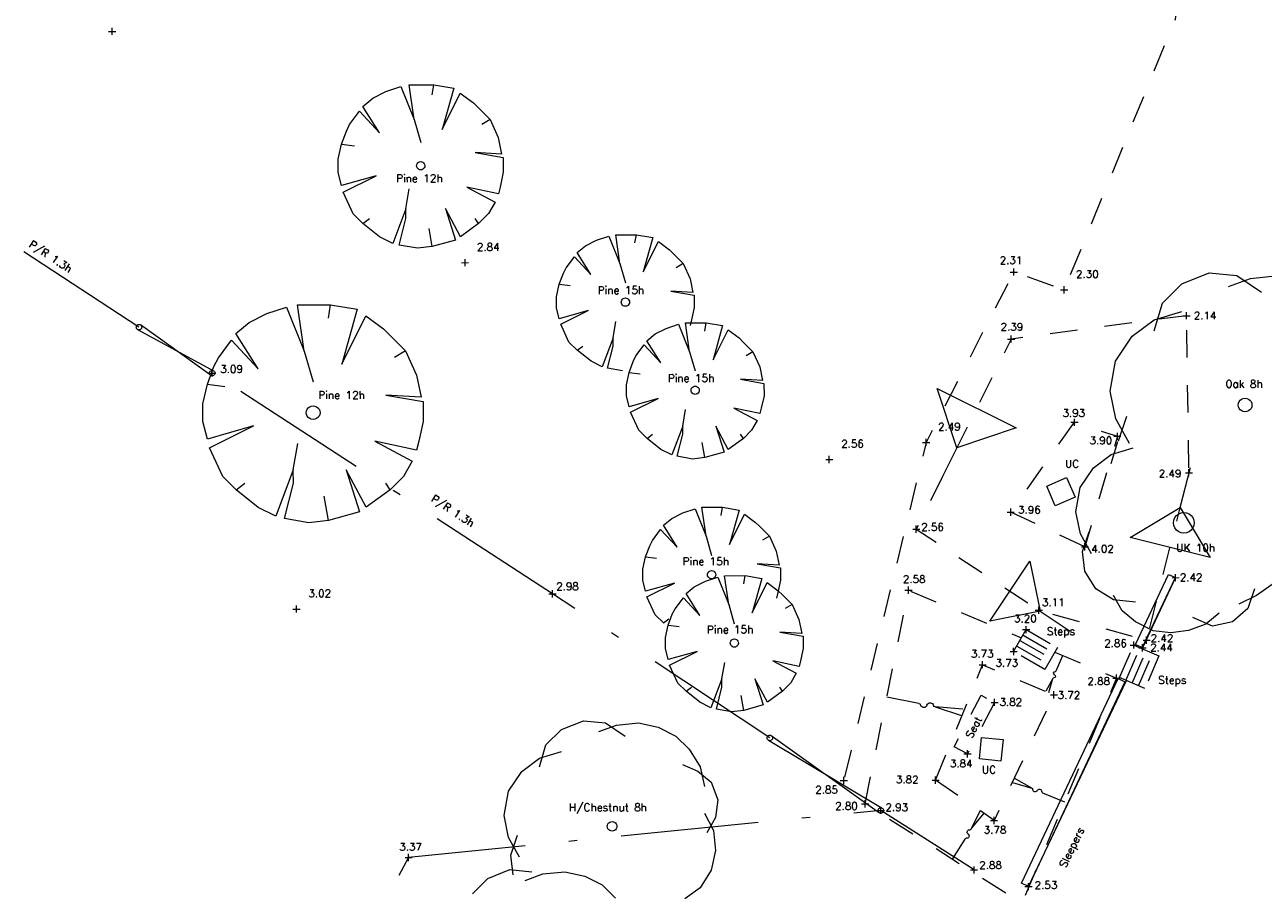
# Model space of a CAD drawing. Header units: metres. Extents: x 639013 to 639566, y 257273 to 257664.
# Tile 26 of 78: x 639336 to 639381, y 257352 to 257384. Entities that reach past the tile are written whole.
import ezdxf

# ---------------------------------------------------------------- set-up
doc = ezdxf.new("R2010")
doc.units = ezdxf.units.M
doc.linetypes.add('65208756-SWE-ZZ-XX-M-C-0002-FC06T002$0$03', pattern=[3, 1, -1, 1])
doc.linetypes.add('65208756-SWE-ZZ-XX-M-C-0002-FC06T002$0$18', pattern=[13.5, 5, -1.6, 0.3, -1.6, 5])
for name, color, linetype, lineweight in [('65208756-SWE-ZZ-XX-M-C-0002-FC06T002$0$0not0', 253, 'Continuous', 0), ('65208756-SWE-ZZ-XX-M-C-0002-FC06T002$0$SS_BANK_BOT', 253, '65208756-SWE-ZZ-XX-M-C-0002-FC06T002$0$03', 0), ('65208756-SWE-ZZ-XX-M-C-0002-FC06T002$0$SS_BANK_TOP', 253, '65208756-SWE-ZZ-XX-M-C-0002-FC06T002$0$03', 0), ('65208756-SWE-ZZ-XX-M-C-0002-FC06T002$0$SS_COVERS', 253, 'Continuous', 0), ('65208756-SWE-ZZ-XX-M-C-0002-FC06T002$0$SS_DETAIL', 253, '65208756-SWE-ZZ-XX-M-C-0002-FC06T002$0$03', 0), ('65208756-SWE-ZZ-XX-M-C-0002-FC06T002$0$SS_FENCE', 253, '65208756-SWE-ZZ-XX-M-C-0002-FC06T002$0$18', 0), ('65208756-SWE-ZZ-XX-M-C-0002-FC06T002$0$SS_GATE', 253, 'Continuous', 0), ('65208756-SWE-ZZ-XX-M-C-0002-FC06T002$0$SS_SLOPE', 253, 'Continuous', 0), ('65208756-SWE-ZZ-XX-M-C-0002-FC06T002$0$SS_TEXT_GEN', 253, 'Continuous', 0), ('65208756-SWE-ZZ-XX-M-C-0002-FC06T002$0$SS_TREE', 253, 'Continuous', 0), ('65208756-SWE-ZZ-XX-M-C-0002-FC06T002$0$SS_TXT_LEV_BANK', 253, 'Continuous', 0), ('65208756-SWE-ZZ-XX-M-C-0002-FC06T002$0$SS_TXT_LEV_GEN', 253, 'Continuous', 0), ('65208756-SWE-ZZ-XX-M-C-0002-FC06T002$0$SS_TXT_LEV_PNT', 253, 'Continuous', 0), ('65208756-SWE-ZZ-XX-M-C-0002-FC06T002$0$SS_TXT_TREE', 253, 'Continuous', 0), ('65208756-SWE-ZZ-XX-M-C-0002-FC06T002$0$SS_TXT_UTL', 253, 'Continuous', 0), ('65208756-SWE-ZZ-XX-M-C-0002-FC06T002$0$SS_WALL', 253, 'Continuous', 0)]:
    doc.layers.add(name, color=color, linetype=linetype, lineweight=lineweight)
doc.layers.add('Z-Xref', color=7, linetype='Continuous')
doc.styles.add('65208756-SWE-ZZ-XX-M-C-0002-FC06T002$0$ROMANS', font='ROMANS')

# ---------------------------------------------------------------- blocks, each defined once
blk = doc.blocks.new('65208756-SWE-ZZ-XX-M-C-0002-FC06T002')
at = {"layer": '65208756-SWE-ZZ-XX-M-C-0002-FC06T002$0$0not0', "linetype": 'Continuous'}
for p, q in [((639339.373, 257383.29), (639339.633, 257383.29)), ((639339.503, 257383.16), (639339.503, 257383.42)), ((639349.446, 257381.106), (639349.985, 257381.286)), ((639349.985, 257381.286), (639350.466, 257380.087)), ((639350.466, 257380.087), (639350.285, 257381.347)), ((639350.285, 257381.347), (639351.185, 257381.347)), ((639351.126, 257380.987), (639351.185, 257381.347)), ((639351.185, 257381.347), (639351.906, 257381.228)), ((639351.906, 257381.228), (639351.487, 257379.727)), ((639348.606, 257380.565), (639348.966, 257380.866)), ((639348.966, 257380.866), (639349.446, 257381.106)), ((639351.487, 257379.727), (639352.146, 257381.048)), ((639352.146, 257381.048), (639352.626, 257380.688)), ((639348.126, 257379.905), (639348.486, 257380.385)), ((639348.486, 257380.385), (639349.207, 257379.606)), ((639349.207, 257379.606), (639348.606, 257380.565)), ((639352.626, 257380.688), (639352.806, 257380.508)), ((639352.806, 257380.508), (639353.226, 257380.089)), ((639348.007, 257379.665), (639348.126, 257379.905)), ((639350.466, 257380.087), (639350.707, 257379.247)), ((639353.226, 257380.089), (639352.926, 257379.908)), ((639353.226, 257380.089), (639353.527, 257379.429)), ((639347.827, 257379.185), (639348.007, 257379.665)), ((639353.527, 257379.429), (639353.647, 257378.829)), ((639347.707, 257378.645), (639347.827, 257379.185)), ((639347.827, 257379.185), (639348.307, 257379.125)), ((639347.708, 257378.165), (639347.707, 257378.645)), ((639350.602, 257378.512), (639350.632, 257378.536)), ((639350.632, 257378.536), (639350.668, 257378.551)), ((639350.668, 257378.551), (639350.707, 257378.557)), ((639350.707, 257378.557), (639350.746, 257378.551)), ((639350.746, 257378.551), (639350.782, 257378.536)), ((639350.782, 257378.536), (639350.812, 257378.512)), ((639353.647, 257378.829), (639352.687, 257378.888)), ((639352.687, 257378.888), (639353.707, 257378.709)), ((639353.707, 257378.709), (639353.708, 257378.169)), ((639347.828, 257377.685), (639347.708, 257378.165)), ((639350.558, 257378.407), (639350.563, 257378.446)), ((639350.564, 257378.368), (639350.558, 257378.407)), ((639350.563, 257378.446), (639350.578, 257378.482)), ((639350.579, 257378.332), (639350.564, 257378.368)), ((639350.578, 257378.482), (639350.602, 257378.512)), ((639350.603, 257378.302), (639350.579, 257378.332)), ((639350.633, 257378.278), (639350.603, 257378.302)), ((639350.669, 257378.263), (639350.633, 257378.278)), ((639350.708, 257378.257), (639350.669, 257378.263)), ((639350.747, 257378.263), (639350.708, 257378.257)), ((639350.783, 257378.278), (639350.747, 257378.263)), ((639350.813, 257378.302), (639350.783, 257378.278)), ((639350.812, 257378.512), (639350.836, 257378.482)), ((639350.837, 257378.332), (639350.813, 257378.302)), ((639350.836, 257378.482), (639350.851, 257378.446)), ((639350.852, 257378.368), (639350.837, 257378.332)), ((639350.851, 257378.446), (639350.858, 257378.407)), ((639350.858, 257378.407), (639350.852, 257378.368)), ((639353.708, 257378.169), (639353.588, 257377.629)), ((639349.088, 257378.046), (639347.828, 257377.685)), ((639347.888, 257377.445), (639349.088, 257378.046)), ((639353.528, 257377.389), (639352.388, 257377.628)), ((639352.388, 257377.628), (639353.408, 257377.089)), ((639353.588, 257377.629), (639353.528, 257377.389)), ((639348.249, 257376.665), (639347.888, 257377.445)), ((639350.169, 257376.846), (639350.288, 257377.567)), ((639350.169, 257376.846), (639349.69, 257375.586)), ((639350.169, 257376.486), (639350.169, 257376.846)), ((639352.149, 257375.828), (639351.609, 257376.847)), ((639351.609, 257376.847), (639351.969, 257375.708)), ((639353.408, 257377.089), (639353.169, 257376.669)), ((639348.609, 257376.305), (639348.249, 257376.665)), ((639348.609, 257376.305), (639348.849, 257376.486)), ((639349.209, 257375.826), (639348.609, 257376.305)), ((639349.93, 257375.526), (639350.169, 257376.486)), ((639352.809, 257376.308), (639352.149, 257375.828)), ((639352.809, 257376.308), (639352.689, 257376.488)), ((639353.169, 257376.669), (639352.809, 257376.308)), ((639349.69, 257375.586), (639349.209, 257375.826)), ((639351.13, 257375.467), (639351.009, 257376.127)), ((639350.59, 257375.407), (639349.93, 257375.526)), ((639351.13, 257375.467), (639350.59, 257375.407)), ((639351.969, 257375.708), (639351.13, 257375.467)), ((639352.319, 257374.754), (639352.319, 257375.014)), ((639352.189, 257374.884), (639352.449, 257374.885)), ((639372.121, 257374.545), (639372.381, 257374.545)), ((639372.251, 257374.415), (639372.251, 257374.675)), ((639374.077, 257373.767), (639374.077, 257374.027)), ((639358.037, 257373.556), (639358.066, 257373.58)), ((639358.066, 257373.58), (639358.102, 257373.595)), ((639358.102, 257373.595), (639358.141, 257373.601)), ((639358.141, 257373.601), (639358.18, 257373.595)), ((639358.18, 257373.595), (639358.216, 257373.58)), ((639358.216, 257373.58), (639358.247, 257373.556)), ((639373.947, 257373.897), (639374.207, 257373.898)), ((639345.117, 257373.032), (639345.837, 257373.273)), ((639345.837, 257373.273), (639346.478, 257371.673)), ((639346.237, 257373.353), (639347.437, 257373.354)), ((639346.478, 257371.673), (639346.237, 257373.353)), ((639347.357, 257372.874), (639347.437, 257373.354)), ((639347.437, 257373.354), (639348.397, 257373.195)), ((639348.397, 257373.195), (639347.838, 257371.194)), ((639357.992, 257373.451), (639357.998, 257373.49)), ((639357.998, 257373.412), (639357.992, 257373.451)), ((639357.998, 257373.49), (639358.013, 257373.526)), ((639358.013, 257373.376), (639357.998, 257373.412)), ((639358.013, 257373.526), (639358.037, 257373.556)), ((639358.037, 257373.346), (639358.013, 257373.376)), ((639358.067, 257373.322), (639358.037, 257373.346)), ((639358.103, 257373.307), (639358.067, 257373.322)), ((639358.142, 257373.301), (639358.103, 257373.307)), ((639358.181, 257373.307), (639358.142, 257373.301)), ((639358.217, 257373.322), (639358.181, 257373.307)), ((639358.247, 257373.346), (639358.217, 257373.322)), ((639358.247, 257373.556), (639358.271, 257373.526)), ((639358.271, 257373.376), (639358.247, 257373.346)), ((639358.271, 257373.526), (639358.286, 257373.49)), ((639358.286, 257373.412), (639358.271, 257373.376)), ((639358.286, 257373.49), (639358.292, 257373.451)), ((639358.292, 257373.451), (639358.286, 257373.412)), ((639343.998, 257372.312), (639344.477, 257372.712)), ((639344.477, 257372.712), (639345.117, 257373.032)), ((639347.838, 257371.194), (639348.717, 257372.955)), ((639348.717, 257372.955), (639349.358, 257372.475)), ((639360.325, 257372.698), (639361.075, 257372.699)), ((639360.476, 257371.649), (639360.325, 257372.698)), ((639361.025, 257372.399), (639361.075, 257372.699)), ((639361.075, 257372.699), (639361.675, 257372.599)), ((639378.393, 257372.958), (639378.653, 257372.958)), ((639378.523, 257372.828), (639378.523, 257373.088)), ((639340.375, 257372.543), (639340.379, 257372.569)), ((639340.379, 257372.517), (639340.375, 257372.543)), ((639340.379, 257372.569), (639340.389, 257372.593)), ((639340.389, 257372.493), (639340.379, 257372.517)), ((639340.389, 257372.593), (639340.405, 257372.613)), ((639340.405, 257372.473), (639340.389, 257372.493)), ((639340.405, 257372.613), (639340.425, 257372.629)), ((639340.425, 257372.457), (639340.405, 257372.473)), ((639340.425, 257372.629), (639340.449, 257372.639)), ((639340.449, 257372.447), (639340.425, 257372.457)), ((639340.449, 257372.639), (639340.475, 257372.643)), ((639340.475, 257372.443), (639340.449, 257372.447)), ((639340.475, 257372.643), (639340.501, 257372.639)), ((639340.501, 257372.447), (639340.475, 257372.443)), ((639340.501, 257372.639), (639340.525, 257372.629)), ((639340.525, 257372.457), (639340.501, 257372.447)), ((639340.525, 257372.629), (639340.545, 257372.613)), ((639340.545, 257372.473), (639340.525, 257372.457)), ((639340.545, 257372.613), (639340.561, 257372.593)), ((639340.561, 257372.493), (639340.545, 257372.473)), ((639340.561, 257372.593), (639340.571, 257372.569)), ((639340.571, 257372.517), (639340.561, 257372.493)), ((639340.571, 257372.569), (639340.575, 257372.543)), ((639340.575, 257372.543), (639340.571, 257372.517)), ((639344.799, 257371.032), (639343.998, 257372.312)), ((639349.358, 257372.475), (639349.598, 257372.236)), ((639349.598, 257372.236), (639350.158, 257371.676)), ((639358.925, 257372.047), (639359.225, 257372.298)), ((639359.225, 257372.298), (639359.625, 257372.498)), ((639359.625, 257372.498), (639360.075, 257372.648)), ((639360.075, 257372.648), (639360.476, 257371.649)), ((639361.675, 257372.599), (639361.326, 257371.349)), ((639361.326, 257371.349), (639361.875, 257372.45)), ((639361.875, 257372.45), (639362.275, 257372.15)), ((639372.155, 257371.979), (639372.155, 257372.239)), ((639343.358, 257371.431), (639343.838, 257372.071)), ((639343.838, 257372.071), (639344.799, 257371.032)), ((639358.526, 257371.497), (639358.825, 257371.897)), ((639358.825, 257371.897), (639359.426, 257371.248)), ((639359.426, 257371.248), (639358.925, 257372.047)), ((639362.275, 257372.15), (639362.425, 257372)), ((639362.425, 257372), (639362.776, 257371.65)), ((639372.025, 257372.109), (639372.285, 257372.109)), ((639343.199, 257371.111), (639343.358, 257371.431)), ((639346.478, 257371.673), (639346.799, 257370.554)), ((639350.158, 257371.676), (639349.758, 257371.436)), ((639350.158, 257371.676), (639350.559, 257370.796)), ((639358.426, 257371.297), (639358.526, 257371.497)), ((639360.476, 257371.649), (639360.676, 257370.949)), ((639362.776, 257371.65), (639362.526, 257371.5)), ((639362.776, 257371.65), (639363.026, 257371.1)), ((639342.959, 257370.471), (639343.199, 257371.111)), ((639343.036, 257370.874), (639343.04, 257370.9)), ((639343.04, 257370.9), (639343.05, 257370.924)), ((639343.05, 257370.924), (639343.066, 257370.944)), ((639343.066, 257370.944), (639343.086, 257370.96)), ((639343.086, 257370.96), (639343.11, 257370.97)), ((639343.11, 257370.97), (639343.136, 257370.974)), ((639343.136, 257370.744), (639343.136, 257371.004)), ((639343.136, 257370.974), (639343.162, 257370.97)), ((639343.162, 257370.97), (639343.186, 257370.96)), ((639343.186, 257370.96), (639343.206, 257370.944)), ((639343.206, 257370.944), (639343.222, 257370.924)), ((639343.222, 257370.924), (639343.232, 257370.9)), ((639343.232, 257370.9), (639343.236, 257370.874)), ((639358.177, 257370.447), (639358.276, 257370.897)), ((639358.276, 257370.897), (639358.426, 257371.297)), ((639358.276, 257370.897), (639358.676, 257370.847)), ((639363.026, 257371.1), (639363.126, 257370.6)), ((639342.8, 257369.751), (639342.959, 257370.471)), ((639342.959, 257370.471), (639343.599, 257370.391)), ((639343.006, 257370.874), (639343.266, 257370.874)), ((639343.04, 257370.848), (639343.036, 257370.874)), ((639343.05, 257370.824), (639343.04, 257370.848)), ((639343.066, 257370.804), (639343.05, 257370.824)), ((639343.086, 257370.788), (639343.066, 257370.804)), ((639343.11, 257370.778), (639343.086, 257370.788)), ((639343.136, 257370.774), (639343.11, 257370.778)), ((639343.162, 257370.778), (639343.136, 257370.774)), ((639343.186, 257370.788), (639343.162, 257370.778)), ((639343.206, 257370.804), (639343.186, 257370.788)), ((639343.222, 257370.824), (639343.206, 257370.804)), ((639343.232, 257370.848), (639343.222, 257370.824)), ((639343.236, 257370.874), (639343.232, 257370.848)), ((639350.559, 257370.796), (639350.719, 257369.996)), ((639358.177, 257370.047), (639358.177, 257370.447)), ((639363.126, 257370.6), (639362.326, 257370.65)), ((639362.326, 257370.65), (639363.176, 257370.5)), ((639363.176, 257370.5), (639363.177, 257370.05)), ((639350.719, 257369.996), (639349.439, 257370.075)), ((639349.439, 257370.075), (639350.799, 257369.836)), ((639358.277, 257369.647), (639358.177, 257370.047)), ((639360.527, 257370.249), (639360.533, 257370.288)), ((639360.533, 257370.21), (639360.527, 257370.249)), ((639360.533, 257370.288), (639360.548, 257370.324)), ((639360.548, 257370.174), (639360.533, 257370.21)), ((639360.548, 257370.324), (639360.572, 257370.354)), ((639360.572, 257370.144), (639360.548, 257370.174)), ((639360.572, 257370.354), (639360.602, 257370.378)), ((639360.602, 257370.12), (639360.572, 257370.144)), ((639360.602, 257370.378), (639360.638, 257370.393)), ((639360.638, 257370.105), (639360.602, 257370.12)), ((639360.638, 257370.393), (639360.677, 257370.399)), ((639360.677, 257370.099), (639360.638, 257370.105)), ((639360.677, 257370.399), (639360.716, 257370.393)), ((639360.716, 257370.105), (639360.677, 257370.099)), ((639360.716, 257370.393), (639360.752, 257370.378)), ((639360.752, 257370.12), (639360.716, 257370.105)), ((639360.752, 257370.378), (639360.782, 257370.354)), ((639360.782, 257370.144), (639360.752, 257370.12)), ((639360.782, 257370.354), (639360.806, 257370.324)), ((639360.806, 257370.174), (639360.782, 257370.144)), ((639360.806, 257370.324), (639360.821, 257370.288)), ((639360.821, 257370.21), (639360.806, 257370.174)), ((639360.821, 257370.288), (639360.827, 257370.249)), ((639360.827, 257370.249), (639360.821, 257370.21)), ((639363.177, 257370.05), (639363.077, 257369.6)), ((639369.464, 257370.31), (639372.336, 257368.877)), ((639370.184, 257368.158), (639369.464, 257370.31)), ((639342.8, 257369.111), (639342.8, 257369.751)), ((639346.56, 257369.498), (639346.585, 257369.558)), ((639346.585, 257369.558), (639346.625, 257369.608)), ((639346.625, 257369.608), (639346.675, 257369.648)), ((639346.675, 257369.648), (639346.735, 257369.674)), ((639346.735, 257369.674), (639346.8, 257369.684)), ((639346.8, 257369.684), (639346.865, 257369.674)), ((639346.865, 257369.674), (639346.925, 257369.649)), ((639346.925, 257369.649), (639346.975, 257369.609)), ((639346.975, 257369.609), (639347.015, 257369.559)), ((639347.015, 257369.559), (639347.04, 257369.499)), ((639350.799, 257369.836), (639350.8, 257369.116)), ((639359.327, 257369.948), (639358.277, 257369.647)), ((639358.327, 257369.447), (639359.327, 257369.948)), ((639360.228, 257368.948), (639360.327, 257369.548)), ((639363.027, 257369.4), (639362.077, 257369.6)), ((639362.077, 257369.6), (639362.927, 257369.15)), ((639363.077, 257369.6), (639363.027, 257369.4)), ((639380.401, 257369.714), (639380.411, 257369.779)), ((639380.411, 257369.649), (639380.401, 257369.714)), ((639380.411, 257369.779), (639380.435, 257369.839)), ((639380.436, 257369.589), (639380.411, 257369.649)), ((639380.435, 257369.839), (639380.475, 257369.889)), ((639380.476, 257369.539), (639380.436, 257369.589)), ((639380.475, 257369.889), (639380.525, 257369.929)), ((639380.526, 257369.499), (639380.476, 257369.539)), ((639380.525, 257369.929), (639380.585, 257369.954)), ((639380.585, 257369.954), (639380.65, 257369.964)), ((639380.65, 257369.964), (639380.715, 257369.954)), ((639380.715, 257369.954), (639380.775, 257369.929)), ((639380.775, 257369.929), (639380.825, 257369.889)), ((639380.826, 257369.539), (639380.776, 257369.499)), ((639380.825, 257369.889), (639380.865, 257369.839)), ((639380.866, 257369.589), (639380.826, 257369.539)), ((639380.865, 257369.839), (639380.891, 257369.779)), ((639380.891, 257369.649), (639380.866, 257369.589)), ((639380.891, 257369.779), (639380.901, 257369.714)), ((639380.901, 257369.714), (639380.891, 257369.649)), ((639342.96, 257368.471), (639342.8, 257369.111)), ((639346.55, 257369.433), (639346.56, 257369.498)), ((639346.56, 257369.368), (639346.55, 257369.433)), ((639346.585, 257369.308), (639346.56, 257369.368)), ((639346.625, 257369.258), (639346.585, 257369.308)), ((639346.675, 257369.218), (639346.625, 257369.258)), ((639346.735, 257369.194), (639346.675, 257369.218)), ((639346.8, 257369.184), (639346.735, 257369.194)), ((639346.865, 257369.194), (639346.8, 257369.184)), ((639346.925, 257369.219), (639346.865, 257369.194)), ((639346.975, 257369.259), (639346.925, 257369.219)), ((639347.015, 257369.309), (639346.975, 257369.259)), ((639347.04, 257369.369), (639347.015, 257369.309)), ((639347.04, 257369.499), (639347.05, 257369.434)), ((639347.05, 257369.434), (639347.04, 257369.369)), ((639350.8, 257369.116), (639350.64, 257368.396)), ((639358.628, 257368.797), (639358.327, 257369.447)), ((639362.927, 257369.15), (639362.728, 257368.8)), ((639374.322, 257369.083), (639374.582, 257369.083)), ((639374.452, 257368.953), (639374.452, 257369.213)), ((639380.586, 257369.474), (639380.526, 257369.499)), ((639380.651, 257369.464), (639380.586, 257369.474)), ((639380.716, 257369.474), (639380.651, 257369.464)), ((639380.776, 257369.499), (639380.716, 257369.474)), ((639344.64, 257368.952), (639342.96, 257368.471)), ((639343.041, 257368.151), (639344.64, 257368.952)), ((639358.928, 257368.497), (639358.628, 257368.797)), ((639358.928, 257368.497), (639359.128, 257368.648)), ((639360.228, 257368.948), (639359.828, 257367.898)), ((639360.028, 257367.848), (639360.228, 257368.648)), ((639360.228, 257368.648), (639360.228, 257368.948)), ((639361.878, 257368.1), (639361.428, 257368.949)), ((639361.428, 257368.949), (639361.728, 257367.999)), ((639362.428, 257368.5), (639362.328, 257368.65)), ((639362.728, 257368.8), (639362.428, 257368.5)), ((639372.336, 257368.877), (639370.184, 257368.158)), ((639376.013, 257368.447), (639376.012, 257368.707)), ((639346.081, 257367.353), (639346.241, 257368.313)), ((639350.561, 257368.076), (639349.04, 257368.395)), ((639349.04, 257368.395), (639350.401, 257367.676)), ((639350.64, 257368.396), (639350.561, 257368.076)), ((639359.428, 257368.098), (639358.928, 257368.497)), ((639361.028, 257367.799), (639360.928, 257368.349)), ((639362.428, 257368.5), (639361.878, 257368.1)), ((639368.938, 257368.355), (639369.198, 257368.355)), ((639369.068, 257368.225), (639369.068, 257368.485)), ((639375.882, 257368.576), (639376.142, 257368.577)), ((639343.521, 257367.111), (639343.041, 257368.151)), ((639359.828, 257367.898), (639359.428, 257368.098)), ((639360.578, 257367.749), (639360.028, 257367.848)), ((639361.028, 257367.799), (639360.578, 257367.749)), ((639361.728, 257367.999), (639361.028, 257367.799)), ((639365.418, 257367.733), (639365.678, 257367.733)), ((639365.549, 257367.603), (639365.548, 257367.863)), ((639370.184, 257368.158), (639369.467, 257366.722)), ((639346.081, 257367.353), (639345.442, 257365.673)), ((639346.082, 257366.873), (639346.081, 257367.353)), ((639348.722, 257365.995), (639348.001, 257367.354)), ((639348.001, 257367.354), (639348.482, 257365.835)), ((639350.401, 257367.676), (639350.081, 257367.116)), ((639378.294, 257365.988), (639378.662, 257367.442)), ((639378.612, 257367.117), (639378.612, 257367.377)), ((639344.002, 257366.632), (639343.521, 257367.111)), ((639344.002, 257366.632), (639344.322, 257366.872)), ((639345.762, 257365.593), (639346.082, 257366.873)), ((639349.602, 257366.636), (639349.442, 257366.875)), ((639350.081, 257367.116), (639349.602, 257366.636)), ((639378.482, 257367.247), (639378.742, 257367.247)), ((639344.802, 257365.992), (639344.002, 257366.632)), ((639347.363, 257365.514), (639347.202, 257366.394)), ((639349.602, 257366.636), (639348.722, 257365.995)), ((639345.442, 257365.673), (639344.802, 257365.992)), ((639372.139, 257365.686), (639372.138, 257365.946)), ((639376.472, 257364.902), (639378.294, 257365.988)), ((639378.294, 257365.988), (639379.38, 257364.167)), ((639346.643, 257365.433), (639345.762, 257365.593)), ((639347.363, 257365.514), (639346.643, 257365.433)), ((639348.482, 257365.835), (639347.363, 257365.514)), ((639372.008, 257365.816), (639372.268, 257365.816)), ((639378.052, 257365.432), (639378.067, 257365.53)), ((639378.067, 257365.53), (639378.104, 257365.62)), ((639378.104, 257365.62), (639378.164, 257365.695)), ((639378.164, 257365.695), (639378.239, 257365.755)), ((639378.239, 257365.755), (639378.329, 257365.793)), ((639378.329, 257365.793), (639378.427, 257365.808)), ((639378.427, 257365.808), (639378.524, 257365.793)), ((639378.524, 257365.793), (639378.614, 257365.755)), ((639378.614, 257365.755), (639378.689, 257365.695)), ((639378.689, 257365.695), (639378.749, 257365.62)), ((639378.749, 257365.62), (639378.787, 257365.53)), ((639378.787, 257365.53), (639378.802, 257365.433)), ((639368.579, 257365.202), (639368.839, 257365.203)), ((639368.709, 257365.073), (639368.709, 257365.333)), ((639378.067, 257365.335), (639378.052, 257365.432)), ((639378.104, 257365.245), (639378.067, 257365.335)), ((639378.165, 257365.17), (639378.104, 257365.245)), ((639378.24, 257365.11), (639378.165, 257365.17)), ((639378.33, 257365.073), (639378.24, 257365.11)), ((639378.427, 257365.058), (639378.33, 257365.073)), ((639378.525, 257365.073), (639378.427, 257365.058)), ((639378.615, 257365.11), (639378.525, 257365.073)), ((639378.69, 257365.17), (639378.615, 257365.11)), ((639378.749, 257365.245), (639378.69, 257365.17)), ((639378.787, 257365.335), (639378.749, 257365.245)), ((639378.802, 257365.433), (639378.787, 257365.335)), ((639374.833, 257364.43), (639374.833, 257364.69)), ((639379.38, 257364.167), (639376.472, 257364.902)), ((639374.703, 257364.56), (639374.963, 257364.56)), ((639361.199, 257363.674), (639361.235, 257363.689)), ((639361.235, 257363.689), (639361.274, 257363.695)), ((639361.274, 257363.695), (639361.313, 257363.689)), ((639361.313, 257363.689), (639361.349, 257363.674)), ((639371.385, 257361.854), (639372.836, 257364.044)), ((639372.836, 257364.044), (639373.205, 257362.224)), ((639360.646, 257363.111), (639361.046, 257363.311)), ((639361.046, 257363.311), (639361.496, 257363.461)), ((639361.124, 257363.545), (639361.13, 257363.584)), ((639361.13, 257363.506), (639361.124, 257363.545)), ((639361.13, 257363.584), (639361.145, 257363.62)), ((639361.146, 257363.47), (639361.13, 257363.506)), ((639361.145, 257363.62), (639361.169, 257363.65)), ((639361.17, 257363.44), (639361.146, 257363.47)), ((639361.169, 257363.65), (639361.199, 257363.674)), ((639361.2, 257363.416), (639361.17, 257363.44)), ((639361.236, 257363.401), (639361.2, 257363.416)), ((639361.275, 257363.395), (639361.236, 257363.401)), ((639361.314, 257363.401), (639361.275, 257363.395)), ((639361.35, 257363.416), (639361.314, 257363.401)), ((639361.349, 257363.674), (639361.379, 257363.65)), ((639361.38, 257363.44), (639361.35, 257363.416)), ((639361.379, 257363.65), (639361.403, 257363.62)), ((639361.404, 257363.47), (639361.38, 257363.44)), ((639361.403, 257363.62), (639361.418, 257363.584)), ((639361.418, 257363.506), (639361.404, 257363.47)), ((639361.418, 257363.584), (639361.424, 257363.545)), ((639361.424, 257363.545), (639361.418, 257363.506)), ((639361.496, 257363.461), (639361.897, 257362.461)), ((639361.746, 257363.511), (639362.496, 257363.512)), ((639361.897, 257362.461), (639361.746, 257363.511)), ((639362.446, 257363.212), (639362.496, 257363.512)), ((639362.496, 257363.512), (639363.096, 257363.412)), ((639363.096, 257363.412), (639362.747, 257362.162)), ((639362.747, 257362.162), (639363.296, 257363.262)), ((639363.296, 257363.262), (639363.697, 257362.963)), ((639377.996, 257363.438), (639378.256, 257363.439)), ((639378.126, 257363.309), (639378.126, 257363.569)), ((639355.366, 257362.853), (639355.626, 257362.853)), ((639355.496, 257362.723), (639355.496, 257362.983)), ((639360.347, 257362.86), (639360.646, 257363.111)), ((639360.847, 257362.061), (639360.347, 257362.86)), ((639363.697, 257362.963), (639363.847, 257362.813)), ((639363.847, 257362.813), (639364.197, 257362.463)), ((639368.296, 257362.983), (639368.556, 257362.983)), ((639368.426, 257362.853), (639368.426, 257363.113)), ((639346.196, 257362.168), (639346.196, 257362.428)), ((639359.947, 257362.31), (639360.247, 257362.71)), ((639360.247, 257362.71), (639360.847, 257362.061)), ((639361.897, 257362.461), (639362.097, 257361.762)), ((639364.197, 257362.463), (639363.947, 257362.313)), ((639364.197, 257362.463), (639364.447, 257361.913)), ((639373.16, 257362.124), (639373.16, 257362.384)), ((639346.066, 257362.297), (639346.326, 257362.298)), ((639359.697, 257361.71), (639359.847, 257362.11)), ((639359.847, 257362.11), (639359.947, 257362.31)), ((639364.447, 257361.913), (639364.548, 257361.413)), ((639373.205, 257362.224), (639371.385, 257361.854)), ((639373.03, 257362.254), (639373.29, 257362.254)), ((639373.205, 257362.224), (639374.3, 257361.499)), ((639359.598, 257361.26), (639359.697, 257361.71)), ((639359.697, 257361.71), (639360.098, 257361.66)), ((639364.548, 257361.413), (639363.748, 257361.463)), ((639363.748, 257361.463), (639364.598, 257361.313)), ((639372.571, 257361.55), (639372.831, 257361.55)), ((639372.701, 257361.42), (639372.701, 257361.68)), ((639359.598, 257360.86), (639359.598, 257361.26)), ((639361.948, 257361.062), (639361.954, 257361.101)), ((639361.954, 257361.023), (639361.948, 257361.062)), ((639361.954, 257361.101), (639361.969, 257361.137)), ((639361.969, 257360.987), (639361.954, 257361.023)), ((639361.969, 257361.137), (639361.993, 257361.167)), ((639361.993, 257360.957), (639361.969, 257360.987)), ((639361.993, 257361.167), (639362.023, 257361.191)), ((639362.023, 257361.191), (639362.059, 257361.206)), ((639362.059, 257361.206), (639362.098, 257361.212)), ((639362.098, 257361.212), (639362.137, 257361.206)), ((639362.137, 257361.206), (639362.173, 257361.191)), ((639362.173, 257361.191), (639362.203, 257361.167)), ((639362.203, 257361.167), (639362.227, 257361.137)), ((639362.227, 257360.987), (639362.203, 257360.957)), ((639362.227, 257361.137), (639362.242, 257361.101)), ((639362.242, 257361.023), (639362.227, 257360.987)), ((639362.242, 257361.101), (639362.248, 257361.062)), ((639362.248, 257361.062), (639362.242, 257361.023)), ((639364.598, 257361.313), (639364.598, 257360.863)), ((639376.474, 257360.991), (639376.734, 257360.991)), ((639376.604, 257360.861), (639376.604, 257361.121)), ((639376.925, 257360.758), (639376.925, 257361.018)), ((639376.945, 257361.17), (639377.205, 257361.17)), ((639377.075, 257361.04), (639377.075, 257361.3)), ((639359.698, 257360.46), (639359.598, 257360.86)), ((639360.748, 257360.761), (639359.698, 257360.46)), ((639359.749, 257360.26), (639360.748, 257360.761)), ((639362.023, 257360.933), (639361.993, 257360.957)), ((639362.059, 257360.918), (639362.023, 257360.933)), ((639362.098, 257360.912), (639362.059, 257360.918)), ((639362.137, 257360.918), (639362.098, 257360.912)), ((639362.173, 257360.933), (639362.137, 257360.918)), ((639362.203, 257360.957), (639362.173, 257360.933)), ((639364.598, 257360.863), (639364.498, 257360.413)), ((639372.114, 257360.755), (639372.374, 257360.755)), ((639372.245, 257360.625), (639372.244, 257360.885)), ((639376.795, 257360.888), (639377.055, 257360.888)), ((639360.049, 257359.61), (639359.749, 257360.26)), ((639361.649, 257359.761), (639361.748, 257360.361)), ((639364.449, 257360.213), (639363.498, 257360.413)), ((639363.498, 257360.413), (639364.349, 257359.963)), ((639364.498, 257360.413), (639364.449, 257360.213)), ((639370.988, 257360.275), (639371.248, 257360.275)), ((639371.118, 257360.145), (639371.118, 257360.405)), ((639361.649, 257359.761), (639361.25, 257358.711)), ((639361.649, 257359.461), (639361.649, 257359.761)), ((639363.299, 257358.912), (639362.849, 257359.762)), ((639362.849, 257359.762), (639363.15, 257358.812)), ((639364.349, 257359.963), (639364.149, 257359.613)), ((639375.849, 257359.789), (639376.109, 257359.789)), ((639375.979, 257359.659), (639375.979, 257359.919)), ((639360.349, 257359.31), (639360.049, 257359.61)), ((639360.349, 257359.31), (639360.549, 257359.461)), ((639360.849, 257358.911), (639360.349, 257359.31)), ((639361.45, 257358.661), (639361.649, 257359.461)), ((639363.849, 257359.313), (639363.299, 257358.912)), ((639363.849, 257359.313), (639363.749, 257359.463)), ((639364.149, 257359.613), (639363.849, 257359.313)), ((639373.707, 257359.05), (639373.707, 257359.31)), ((639361.25, 257358.711), (639360.849, 257358.911)), ((639362.45, 257358.612), (639362.349, 257359.162)), ((639363.15, 257358.812), (639362.45, 257358.612)), ((639371.424, 257358.907), (639371.684, 257358.907)), ((639371.554, 257358.777), (639371.554, 257359.037)), ((639373.577, 257359.18), (639373.837, 257359.181)), ((639362, 257358.562), (639361.45, 257358.661)), ((639362.45, 257358.612), (639362, 257358.562)), ((639363.289, 257357.614), (639363.293, 257357.64)), ((639363.293, 257357.588), (639363.289, 257357.614)), ((639363.293, 257357.64), (639363.303, 257357.664)), ((639363.303, 257357.564), (639363.293, 257357.588)), ((639363.303, 257357.664), (639363.319, 257357.684)), ((639363.319, 257357.544), (639363.303, 257357.564)), ((639363.319, 257357.684), (639363.339, 257357.7)), ((639363.339, 257357.528), (639363.319, 257357.544)), ((639363.339, 257357.7), (639363.363, 257357.71)), ((639363.363, 257357.518), (639363.339, 257357.528)), ((639363.363, 257357.71), (639363.389, 257357.714)), ((639363.389, 257357.514), (639363.363, 257357.518)), ((639363.389, 257357.714), (639363.415, 257357.71)), ((639363.415, 257357.518), (639363.389, 257357.514)), ((639363.415, 257357.71), (639363.439, 257357.7)), ((639363.439, 257357.528), (639363.415, 257357.518)), ((639363.439, 257357.7), (639363.459, 257357.684)), ((639363.459, 257357.544), (639363.439, 257357.528)), ((639363.459, 257357.684), (639363.475, 257357.664)), ((639363.475, 257357.564), (639363.459, 257357.544)), ((639363.475, 257357.664), (639363.485, 257357.64)), ((639363.485, 257357.588), (639363.475, 257357.564)), ((639363.485, 257357.64), (639363.489, 257357.614)), ((639363.489, 257357.614), (639363.485, 257357.588)), ((639370.437, 257357.036), (639370.697, 257357.036)), ((639370.567, 257356.906), (639370.567, 257357.166)), ((639365.945, 257356.066), (639366.205, 257356.067)), ((639366.075, 257355.937), (639366.075, 257356.197)), ((639369.279, 257356.08), (639369.539, 257356.08)), ((639369.409, 257355.95), (639369.409, 257356.21)), ((639366.72, 257355.221), (639366.98, 257355.221)), ((639366.85, 257355.091), (639366.85, 257355.351)), ((639367.291, 257354.982), (639367.551, 257354.982)), ((639367.321, 257354.982), (639367.325, 257355.008)), ((639367.325, 257354.956), (639367.321, 257354.982)), ((639367.325, 257355.008), (639367.335, 257355.032)), ((639367.335, 257354.932), (639367.325, 257354.956)), ((639367.335, 257355.032), (639367.351, 257355.052)), ((639367.351, 257354.912), (639367.335, 257354.932)), ((639367.351, 257355.052), (639367.371, 257355.068)), ((639367.371, 257354.896), (639367.351, 257354.912)), ((639367.371, 257355.068), (639367.395, 257355.078)), ((639367.395, 257354.886), (639367.371, 257354.896)), ((639367.395, 257355.078), (639367.421, 257355.082)), ((639367.421, 257354.882), (639367.395, 257354.886)), ((639367.421, 257354.852), (639367.421, 257355.112)), ((639367.421, 257355.082), (639367.447, 257355.078)), ((639367.447, 257354.886), (639367.421, 257354.882)), ((639367.447, 257355.078), (639367.471, 257355.068)), ((639367.471, 257354.896), (639367.447, 257354.886)), ((639367.471, 257355.068), (639367.491, 257355.052)), ((639367.491, 257354.912), (639367.471, 257354.896)), ((639367.491, 257355.052), (639367.507, 257355.032)), ((639367.507, 257354.932), (639367.491, 257354.912)), ((639367.507, 257355.032), (639367.517, 257355.008)), ((639367.517, 257354.956), (639367.507, 257354.932)), ((639367.517, 257355.008), (639367.521, 257354.982)), ((639367.521, 257354.982), (639367.517, 257354.956)), ((639371.533, 257354.487), (639371.532, 257354.747)), ((639357.484, 257354.403), (639357.491, 257354.448)), ((639357.491, 257354.357), (639357.484, 257354.403)), ((639357.491, 257354.448), (639357.509, 257354.49)), ((639357.509, 257354.315), (639357.491, 257354.357)), ((639357.509, 257354.49), (639357.537, 257354.525)), ((639357.537, 257354.28), (639357.509, 257354.315)), ((639357.537, 257354.525), (639357.572, 257354.553)), ((639357.572, 257354.252), (639357.537, 257354.28)), ((639357.572, 257354.553), (639357.614, 257354.571)), ((639357.614, 257354.235), (639357.572, 257354.252)), ((639357.614, 257354.571), (639357.659, 257354.578)), ((639357.659, 257354.228), (639357.614, 257354.235)), ((639357.659, 257354.578), (639357.705, 257354.571)), ((639357.705, 257354.235), (639357.659, 257354.228)), ((639357.705, 257354.571), (639357.747, 257354.554)), ((639357.747, 257354.253), (639357.705, 257354.235)), ((639357.747, 257354.554), (639357.782, 257354.526)), ((639357.782, 257354.281), (639357.747, 257354.253)), ((639357.782, 257354.526), (639357.81, 257354.491)), ((639357.81, 257354.316), (639357.782, 257354.281)), ((639357.81, 257354.491), (639357.827, 257354.449)), ((639357.827, 257354.358), (639357.81, 257354.316)), ((639357.827, 257354.449), (639357.834, 257354.403)), ((639357.834, 257354.403), (639357.827, 257354.358)), ((639371.402, 257354.617), (639371.662, 257354.617)), ((639350.27, 257353.142), (639350.27, 257353.402)), ((639350.14, 257353.272), (639350.4, 257353.272)), ((639370.804, 257352.688), (639370.804, 257352.948)), ((639370.674, 257352.818), (639370.934, 257352.818)), ((639372.652, 257352.213), (639372.912, 257352.213)), ((639372.782, 257352.083), (639372.782, 257352.343))]:
    blk.add_line(p, q, dxfattribs=at)
at = {"layer": '65208756-SWE-ZZ-XX-M-C-0002-FC06T002$0$SS_BANK_BOT', "flags": 128}
for points in [[(639378.523, 257372.958), (639372.155, 257372.109), (639368.709, 257365.203), (639373.16, 257362.254), (639377.075, 257361.17), (639378.612, 257367.247), (639378.523, 257372.958)], [(639366.85, 257355.221), (639368.426, 257362.983), (639372.528, 257361.249)], [(639373.743, 257360.735), (639375.979, 257359.789), (639372.537, 257351.601), (639366.85, 257355.221)]]:
    blk.add_lwpolyline(points, dxfattribs=at)
at = {"layer": '65208756-SWE-ZZ-XX-M-C-0002-FC06T002$0$SS_BANK_TOP', "flags": 128}
for points in [[(639374.833, 257364.56), (639372.138, 257365.816), (639374.452, 257369.083), (639376.012, 257368.577), (639374.833, 257364.56)], [(639369.409, 257356.08), (639371.118, 257360.275), (639373.707, 257359.18), (639371.532, 257354.617), (639369.409, 257356.08)]]:
    blk.add_lwpolyline(points, dxfattribs=at)
at = {"layer": '65208756-SWE-ZZ-XX-M-C-0002-FC06T002$0$SS_COVERS', "flags": 128}
for points in [[(639373.448, 257366.769), (639374.165, 257367.078), (639374.474, 257366.36), (639373.756, 257366.052), (639373.448, 257366.769)], [(639371.006, 257356.85), (639371.08, 257357.627), (639371.858, 257357.553), (639371.784, 257356.776), (639371.006, 257356.85)]]:
    blk.add_lwpolyline(points, dxfattribs=at)
at = {"layer": '65208756-SWE-ZZ-XX-M-C-0002-FC06T002$0$SS_DETAIL'}
for p, q in [((639372.244, 257360.755), (639372.701, 257361.55)), ((639372.244, 257360.755), (639372.701, 257361.55)), ((639372.701, 257361.55), (639373.837, 257360.898)), ((639372.473, 257361.153), (639373.609, 257360.501)), ((639372.587, 257361.352), (639373.723, 257360.699)), ((639376.091, 257359.806), (639376.604, 257360.991)), ((639376.091, 257359.806), (639376.604, 257360.991)), ((639376.604, 257360.991), (639377.522, 257360.594)), ((639373.381, 257360.103), (639372.244, 257360.755)), ((639372.359, 257360.954), (639373.495, 257360.302)), ((639373.837, 257360.898), (639373.381, 257360.103)), ((639376.32, 257359.707), (639376.834, 257360.892)), ((639376.55, 257359.608), (639377.063, 257360.792)), ((639376.779, 257359.508), (639377.292, 257360.693)), ((639377.522, 257360.594), (639377.009, 257359.409)), ((639377.009, 257359.409), (639376.091, 257359.806)), ((639371.554, 257358.907), (639370.567, 257357.036))]:
    blk.add_line(p, q, dxfattribs=at)
at = {"layer": '65208756-SWE-ZZ-XX-M-C-0002-FC06T002$0$SS_DETAIL', "flags": 128}
for points in [[(639379.322, 257394.62), (639378.105, 257383.716), (639374.077, 257373.897), (639372.251, 257374.545), (639369.068, 257368.355), (639366.075, 257356.067)], [(639371.554, 257358.907), (639370.567, 257357.036), (639370.081, 257357.293), (639371.068, 257359.163), (639371.554, 257358.907)]]:
    blk.add_lwpolyline(points, dxfattribs=at)
at = {"layer": '65208756-SWE-ZZ-XX-M-C-0002-FC06T002$0$SS_FENCE'}
for p, q in [((639355.496, 257362.853), (639343.136, 257370.874)), ((639363.389, 257357.614), (639355.496, 257362.853))]:
    blk.add_line(p, q, dxfattribs=at)
at = {"layer": '65208756-SWE-ZZ-XX-M-C-0002-FC06T002$0$SS_FENCE', "flags": 128}
for points in [[(639340.475, 257372.543), (639334.005, 257376.772), (639330.514, 257380.804)], [(639370.804, 257352.818), (639367.421, 257354.982), (639350.27, 257353.272), (639343.418, 257340.391), (639336.511, 257327.533), (639329.607, 257314.443), (639322.887, 257301.617), (639319.36, 257295.033)]]:
    blk.add_lwpolyline(points, dxfattribs=at)
at = {"layer": '65208756-SWE-ZZ-XX-M-C-0002-FC06T002$0$SS_GATE'}
for p, q in [((639340.425, 257372.457), (639343.206, 257370.944)), ((639343.066, 257370.804), (639340.525, 257372.629)), ((639363.339, 257357.528), (639367.471, 257355.068)), ((639363.439, 257357.7), (639367.371, 257354.896))]:
    blk.add_line(p, q, dxfattribs=at)
at = {"layer": '65208756-SWE-ZZ-XX-M-C-0002-FC06T002$0$SS_SLOPE'}
for p, q in [((639373.787, 257360.052), (639374.026, 257360.615)), ((639373.669, 257359.769), (639373.411, 257359.314)), ((639373.524, 257359.266), (639373.669, 257359.769)), ((639373.669, 257359.769), (639373.669, 257359.769)), ((639368.804, 257358.864), (639367.638, 257359.102)), ((639370.403, 257358.666), (639369.388, 257358.749)), ((639369.388, 257358.749), (639370.356, 257358.432)), ((639369.388, 257358.749), (639369.388, 257358.749)), ((639372.903, 257355.787), (639372.264, 257356.148)), ((639372.198, 257355.99), (639372.903, 257355.787)), ((639372.903, 257355.787), (639372.903, 257355.787)), ((639373.298, 257355.624), (639374.088, 257355.291)), ((639371.026, 257354.976), (639370.705, 257354.308)), ((639370.705, 257354.308), (639371.173, 257354.883)), ((639370.705, 257354.308), (639370.705, 257354.308)), ((639370.474, 257353.941), (639370.008, 257353.21))]:
    blk.add_line(p, q, dxfattribs=at)
at = {"layer": '65208756-SWE-ZZ-XX-M-C-0002-FC06T002$0$SS_SLOPE', "extrusion": (0, 0, -1)}
for centre, major_axis, start_param, end_param in [((639373.699, 257359.764), (0.0197, -0.0234), 2.459792, 3.716204), ((639373.757, 257359.966), (0.0398, -0.0473), 1.179774, 3.904909), ((639373.699, 257359.856), (0.0398, -0.0473), 4.321367, 7.046502), ((639373.757, 257360.058), (0.0197, -0.0234), 5.601384, 6.857797), ((639368.805, 257358.805), (0.037, 0.0466), 5.601384, 6.857797), ((639368.981, 257358.84), (0.0749, 0.0942), 1.179774, 3.904909), ((639369.212, 257358.773), (0.0749, 0.0942), 4.321367, 7.046502), ((639369.388, 257358.809), (0.037, 0.0466), 2.459792, 3.716204), ((639372.895, 257355.745), (-0.0327, -0.0276), 2.459792, 3.716204), ((639373.024, 257355.745), (-0.0662, -0.0559), 4.321367, 7.046502), ((639373.178, 257355.666), (-0.0662, -0.0559), 1.179774, 3.904909), ((639373.306, 257355.666), (-0.0327, -0.0276), 5.601384, 6.857797), ((639370.642, 257354.194), (-0.0445, 0.0755), 4.321367, 7.046502), ((639370.664, 257354.323), (-0.022, 0.0373), 2.459792, 3.716204), ((639370.515, 257353.926), (-0.022, 0.0373), 5.601384, 6.857797), ((639370.537, 257354.055), (-0.0445, 0.0755), 1.179774, 3.904909)]:
    blk.add_ellipse(centre, major_axis=major_axis, ratio=1, start_param=start_param, end_param=end_param, dxfattribs=at)
at = {"layer": '65208756-SWE-ZZ-XX-M-C-0002-FC06T002$0$SS_TREE'}
for p, q in [((639357.09, 257375.7), (639357.54, 257375.851)), ((639357.54, 257375.851), (639357.941, 257374.851)), ((639357.941, 257374.851), (639357.79, 257375.901)), ((639357.79, 257375.901), (639358.54, 257375.901)), ((639358.49, 257375.601), (639358.54, 257375.901)), ((639358.54, 257375.901), (639359.14, 257375.802)), ((639356.39, 257375.25), (639356.69, 257375.5)), ((639356.69, 257375.5), (639357.09, 257375.7)), ((639359.14, 257375.802), (639358.791, 257374.552)), ((639358.791, 257374.552), (639359.34, 257375.652)), ((639359.34, 257375.652), (639359.74, 257375.352)), ((639355.991, 257374.7), (639356.29, 257375.1)), ((639356.29, 257375.1), (639356.891, 257374.45)), ((639356.891, 257374.45), (639356.39, 257375.25)), ((639359.74, 257375.352), (639359.89, 257375.202)), ((639359.89, 257375.202), (639360.241, 257374.853)), ((639355.741, 257374.099), (639355.891, 257374.5)), ((639355.891, 257374.5), (639355.991, 257374.7)), ((639357.941, 257374.851), (639358.141, 257374.151)), ((639360.241, 257374.853), (639359.991, 257374.702)), ((639360.241, 257374.853), (639360.491, 257374.303)), ((639378.347, 257374.112), (639379.347, 257374.513)), ((639379.347, 257374.513), (639380.347, 257374.414)), ((639355.641, 257373.649), (639355.741, 257374.099)), ((639355.741, 257374.099), (639356.141, 257374.05)), ((639360.491, 257374.303), (639360.591, 257373.803)), ((639377.648, 257373.412), (639378.347, 257374.112)), ((639380.048, 257374.014), (639380.847, 257374.314)), ((639380.347, 257374.414), (639381.248, 257373.814)), ((639380.847, 257374.314), (639381.847, 257374.415)), ((639355.642, 257373.249), (639355.641, 257373.649)), ((639360.591, 257373.803), (639359.791, 257373.852)), ((639359.791, 257373.852), (639360.641, 257373.703)), ((639360.641, 257373.703), (639360.642, 257373.253)), ((639355.742, 257372.849), (639355.642, 257373.249)), ((639356.792, 257373.15), (639355.742, 257372.849)), ((639355.792, 257372.649), (639356.792, 257373.15)), ((639360.642, 257373.253), (639360.542, 257372.803)), ((639377.349, 257372.412), (639377.648, 257373.412)), ((639357.693, 257372.151), (639357.792, 257372.751)), ((639360.542, 257372.803), (639360.492, 257372.603)), ((639376.549, 257372.211), (639377.348, 257372.812)), ((639377.348, 257372.812), (639378.348, 257373.112)), ((639356.093, 257372), (639355.792, 257372.649)), ((639356.393, 257371.7), (639356.093, 257372)), ((639356.393, 257371.7), (639356.593, 257371.85)), ((639357.693, 257372.151), (639357.293, 257371.101)), ((639357.493, 257371.051), (639357.693, 257371.851)), ((639357.693, 257371.851), (639357.693, 257372.151)), ((639375.949, 257371.311), (639376.549, 257372.211)), ((639356.893, 257371.3), (639356.393, 257371.7)), ((639357.293, 257371.101), (639356.893, 257371.3)), ((639358.043, 257370.951), (639357.493, 257371.051)), ((639375.75, 257370.211), (639375.949, 257371.311)), ((639375.951, 257369.211), (639375.75, 257370.211)), ((639376.452, 257368.311), (639375.951, 257369.211)), ((639376.051, 257368.411), (639376.351, 257369.311)), ((639375.785, 257367.591), (639376.025, 257368.391)), ((639375.145, 257367.43), (639375.785, 257367.911)), ((639375.785, 257367.911), (639376.585, 257368.151)), ((639374.666, 257366.71), (639375.145, 257367.43)), ((639374.507, 257365.83), (639374.666, 257366.71)), ((639360.223, 257365.795), (639360.673, 257365.945)), ((639360.673, 257365.945), (639361.073, 257364.945)), ((639360.923, 257365.995), (639361.673, 257365.996)), ((639361.073, 257364.945), (639360.923, 257365.995)), ((639361.623, 257365.696), (639361.673, 257365.996)), ((639361.673, 257365.996), (639362.273, 257365.896)), ((639359.523, 257365.344), (639359.823, 257365.594)), ((639359.823, 257365.594), (639360.223, 257365.795)), ((639362.273, 257365.896), (639361.924, 257364.646)), ((639361.924, 257364.646), (639362.473, 257365.746)), ((639362.473, 257365.746), (639362.873, 257365.446)), ((639374.667, 257365.03), (639374.507, 257365.83)), ((639359.124, 257364.794), (639359.423, 257365.194)), ((639359.423, 257365.194), (639360.024, 257364.544)), ((639360.024, 257364.544), (639359.523, 257365.344)), ((639362.873, 257365.446), (639363.023, 257365.297)), ((639363.023, 257365.297), (639363.373, 257364.947)), ((639375.068, 257364.31), (639374.667, 257365.03)), ((639374.748, 257364.39), (639374.987, 257365.11)), ((639358.874, 257364.194), (639359.024, 257364.594)), ((639359.024, 257364.594), (639359.124, 257364.794)), ((639361.073, 257364.945), (639361.274, 257364.245)), ((639363.373, 257364.947), (639363.124, 257364.797)), ((639363.373, 257364.947), (639363.624, 257364.397)), ((639358.774, 257363.743), (639358.874, 257364.194)), ((639358.874, 257364.194), (639359.274, 257364.144)), ((639363.624, 257364.397), (639363.724, 257363.897)), ((639374.828, 257363.67), (639374.748, 257364.39)), ((639358.775, 257363.343), (639358.774, 257363.743)), ((639363.724, 257363.897), (639362.924, 257363.946)), ((639362.924, 257363.946), (639363.774, 257363.797)), ((639363.774, 257363.797), (639363.775, 257363.347)), ((639358.875, 257362.944), (639358.775, 257363.343)), ((639359.925, 257363.244), (639358.875, 257362.944)), ((639358.925, 257362.744), (639359.925, 257363.244)), ((639363.775, 257363.347), (639363.675, 257362.897)), ((639375.229, 257363.03), (639374.828, 257363.67)), ((639363.675, 257362.897), (639363.625, 257362.697)), ((639375.869, 257362.631), (639375.229, 257363.03)), ((639376.189, 257362.231), (639375.869, 257362.791)), ((639381.069, 257362.795), (639380.429, 257362.474)), ((639380.989, 257363.034), (639380.749, 257362.314)), ((639381.628, 257363.195), (639381.069, 257362.795)), ((639359.225, 257362.094), (639358.925, 257362.744)), ((639376.669, 257362.551), (639375.869, 257362.631)), ((639359.526, 257361.794), (639359.225, 257362.094)), ((639359.526, 257361.794), (639359.726, 257361.944)), ((639376.669, 257361.831), (639376.189, 257362.231)), ((639379.469, 257361.673), (639378.749, 257361.993)), ((639379.709, 257362.154), (639379.229, 257361.753)), ((639380.749, 257362.314), (639380.189, 257361.834)), ((639377.31, 257361.512), (639376.669, 257361.831)), ((639377.95, 257361.432), (639377.31, 257361.512)), ((639378.59, 257361.513), (639377.95, 257361.432)), ((639379.229, 257361.753), (639378.59, 257361.513)), ((639380.189, 257361.834), (639379.469, 257361.673)), ((639355.257, 257357.361), (639355.817, 257357.922)), ((639355.817, 257357.922), (639356.617, 257358.242)), ((639356.617, 257358.242), (639357.417, 257358.163)), ((639357.177, 257357.843), (639357.817, 257358.083)), ((639357.417, 257358.163), (639358.137, 257357.683)), ((639357.817, 257358.083), (639358.617, 257358.164)), ((639358.617, 257358.164), (639359.337, 257358.004)), ((639359.337, 257358.004), (639359.977, 257357.685)), ((639359.977, 257357.685), (639360.457, 257357.205)), ((639355.018, 257356.561), (639355.257, 257357.361)), ((639355.018, 257356.881), (639355.817, 257357.122)), ((639360.457, 257357.205), (639360.858, 257356.565)), ((639354.378, 257356.401), (639355.018, 257356.881)), ((639360.218, 257356.645), (639360.778, 257356.405)), ((639360.858, 257356.565), (639361.018, 257355.845)), ((639353.898, 257355.68), (639354.378, 257356.401)), ((639360.778, 257356.405), (639361.258, 257356.006)), ((639353.739, 257354.8), (639353.898, 257355.68)), ((639361.258, 257356.006), (639361.499, 257355.366)), ((639361.499, 257355.366), (639361.419, 257354.726)), ((639353.9, 257354), (639353.739, 257354.8)), ((639361.019, 257354.885), (639361.339, 257354.246)), ((639361.419, 257354.726), (639361.099, 257354.165)), ((639361.339, 257354.246), (639361.42, 257353.526)), ((639354.3, 257353.281), (639353.9, 257354)), ((639353.98, 257353.36), (639354.22, 257354.081)), ((639354.061, 257352.64), (639353.98, 257353.36)), ((639361.42, 257353.526), (639361.26, 257352.806)), ((639352.583, 257351.949), (639353.143, 257352.509)), ((639353.143, 257352.509), (639353.943, 257352.83)), ((639353.943, 257352.83), (639354.743, 257352.751)), ((639354.503, 257352.43), (639355.143, 257352.671)), ((639355.143, 257352.671), (639355.943, 257352.751)), ((639355.943, 257352.751), (639356.663, 257352.592)), ((639356.663, 257352.592), (639357.303, 257352.272)), ((639361.26, 257352.806), (639360.861, 257352.165)), ((639357.303, 257352.272), (639357.783, 257351.793)), ((639360.861, 257352.165), (639360.301, 257351.765))]:
    blk.add_line(p, q, dxfattribs=at)
at = {"layer": '65208756-SWE-ZZ-XX-M-C-0002-FC06T002$0$SS_WALL', "flags": 128}
for points in [[(639378.126, 257363.439), (639376.925, 257360.888), (639376.672, 257361.007), (639377.873, 257363.558), (639378.126, 257363.439)], [(639376.9, 257360.863), (639378.126, 257363.439), (639376.925, 257360.888)], [(639376.288, 257359.656), (639372.782, 257352.213), (639372.528, 257352.333), (639376.035, 257359.775), (639376.288, 257359.656)], [(639376.288, 257359.656), (639372.782, 257352.213), (639376.344, 257359.697)]]:
    blk.add_lwpolyline(points, dxfattribs=at)
at = {"layer": '65208756-SWE-ZZ-XX-M-C-0002-FC06T002$0$SS_TEXT_GEN', "style": '65208756-SWE-ZZ-XX-M-C-0002-FC06T002$0$ROMANS'}
for s, rotation, p in [('P/R 1.3h', 326.8284, (639336.45, 257375.478)), ('P/R 1.3h', 326.8284, (639351.057, 257366.236)), ('Steps', 0.0408, (639373.45, 257361.353)), ('Steps', 0.0408, (639377.496, 257359.582)), ('Seat', 62.1813, (639370.727, 257357.574)), ('Sleepers', 64.1803, (639374.134, 257352.871))]:
    blk.add_text(s, height=0.278, rotation=rotation, dxfattribs=at).set_placement(p)
at = {"layer": '65208756-SWE-ZZ-XX-M-C-0002-FC06T002$0$SS_TXT_LEV_BANK', "style": '65208756-SWE-ZZ-XX-M-C-0002-FC06T002$0$ROMANS'}
for s, p in [('2.39', (639371.771, 257372.414)), ('2.14', (639378.788, 257372.827)), ('3.93', (639374.019, 257369.285)), ('3.90', (639375.002, 257368.288)), ('2.49', (639377.515, 257367.088)), ('3.96', (639372.404, 257365.766)), ('2.56', (639368.887, 257365.141)), ('4.02', (639375.061, 257364.35)), ('2.58', (639368.222, 257363.248)), ('3.11', (639373.275, 257362.406)), ('2.42', (639377.221, 257361.103)), ('3.73', (639370.695, 257360.537)), ('2.88', (639374.924, 257359.541)), ('3.72', (639373.841, 257359.036)), ('3.82', (639367.97, 257355.966)), ('2.80', (639365.761, 257355.005)), ('3.78', (639371.158, 257354.136))]:
    blk.add_text(s, height=0.274, rotation=0.0408, dxfattribs=at).set_placement(p)
at = {"layer": '65208756-SWE-ZZ-XX-M-C-0002-FC06T002$0$SS_TXT_LEV_GEN', "style": '65208756-SWE-ZZ-XX-M-C-0002-FC06T002$0$ROMANS'}
for s, p in [('2.31', (639371.739, 257374.835)), ('2.30', (639374.51, 257374.331)), ('3.09', (639343.427, 257370.882)), ('2.49', (639369.501, 257368.789)), ('2.98', (639355.628, 257362.985)), ('2.42', (639378.28, 257363.314)), ('3.20', (639372.26, 257361.815)), ('2.86', (639375.534, 257360.918)), ('2.44', (639377.204, 257360.762)), ('3.73', (639371.587, 257360.204)), ('3.82', (639371.731, 257358.784)), ('3.84', (639369.931, 257356.549)), ('2.85', (639365.039, 257355.595)), ('2.93', (639367.588, 257354.958)), ('3.37', (639349.929, 257353.522)), ('2.88', (639370.996, 257352.856)), ('2.53', (639373.008, 257352.13))]:
    blk.add_text(s, height=0.274, rotation=0.0408, dxfattribs=at).set_placement(p)
at = {"layer": '65208756-SWE-ZZ-XX-M-C-0002-FC06T002$0$SS_TXT_LEV_PNT', "style": '65208756-SWE-ZZ-XX-M-C-0002-FC06T002$0$ROMANS'}
for s, p in [('2.84', (639352.752, 257375.318)), ('2.56', (639365.981, 257368.167)), ('3.02', (639346.629, 257362.731))]:
    blk.add_text(s, height=0.274, rotation=0.0408, dxfattribs=at).set_placement(p)
at = {"layer": '65208756-SWE-ZZ-XX-M-C-0002-FC06T002$0$SS_TXT_TREE', "style": '65208756-SWE-ZZ-XX-M-C-0002-FC06T002$0$ROMANS'}
for s, p in [('Pine 12h', (639349.814, 257377.808)), ('Pine 15h', (639357.136, 257373.744)), ('Pine 15h', (639359.681, 257370.547)), ('Oak 8h', (639379.934, 257370.339)), ('Pine 12h', (639346.991, 257369.932)), ('UK 10h', (639378.151, 257364.384)), ('Pine 15h', (639360.217, 257363.891)), ('Pine 15h', (639361.103, 257361.414)), ('H/Chestnut 8h', (639356.093, 257354.952))]:
    blk.add_text(s, height=0.28, rotation=0.0408, dxfattribs=at).set_placement(p)
at = {"layer": '65208756-SWE-ZZ-XX-M-C-0002-FC06T002$0$SS_TXT_UTL', "style": '65208756-SWE-ZZ-XX-M-C-0002-FC06T002$0$ROMANS'}
for p in [(639374.114, 257367.436), (639371.096, 257356.324)]:
    blk.add_text('UC', height=0.274, rotation=0.0408, dxfattribs=at).set_placement(p)

msp = doc.modelspace()

# ---------------------------------------------------------------- block references
at = {"layer": 'Z-Xref', "linetype": 'Continuous'}
msp.add_blockref('65208756-SWE-ZZ-XX-M-C-0002-FC06T002', (0, 0), dxfattribs=at)

doc.saveas('drawing.dxf')
